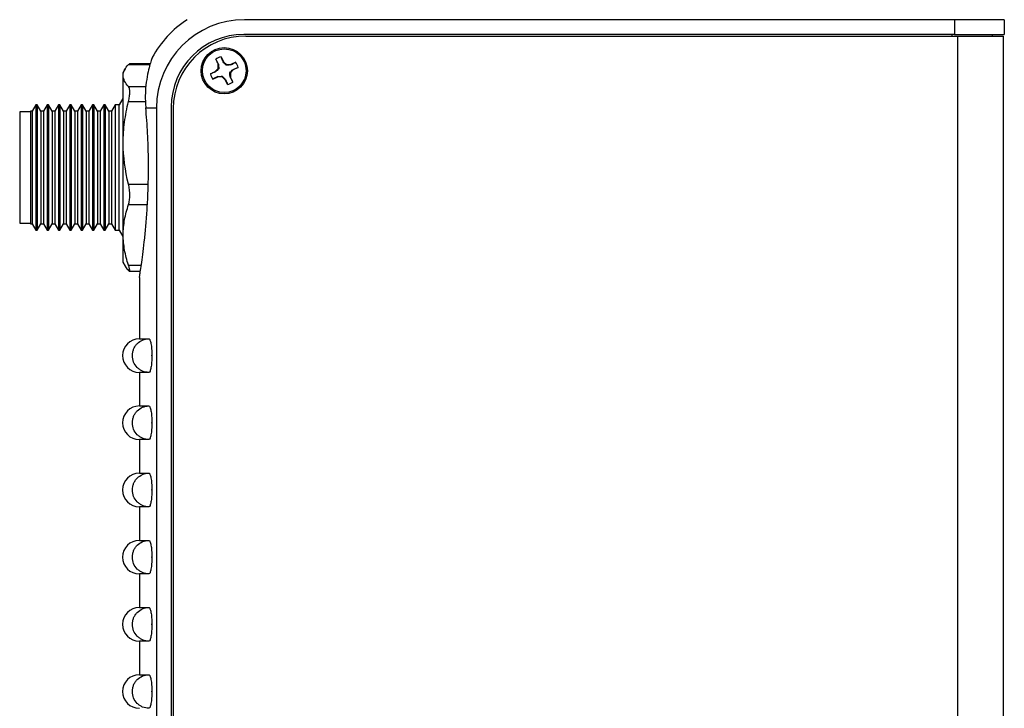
# Model space of a CAD drawing. Header units: inches. Extents: x 3.2 to 24.3, y 4.2 to 17.7.
# Tile 5 of 7: x 8 to 11.6, y 10.6 to 13.1. Entities that reach past the tile are written whole.
import ezdxf

# ---------------------------------------------------------------- set-up
doc = ezdxf.new("R2010")
doc.units = ezdxf.units.IN
doc.header["$LTSCALE"] = 2
doc.header["$MEASUREMENT"] = 0

msp = doc.modelspace()

# ---------------------------------------------------------------- linework, layer by layer
at = {"color": 7, "linetype": 'Continuous', "lineweight": 25}
for p, q in [((11.4531, 13.1342), (8.8101, 13.1342)), ((11.4531, 13.1342), (11.4531, 13.0792)), ((11.6381, 13.1342), (11.4531, 13.1342)), ((11.6381, 13.1342), (11.6381, 13.0792)), ((11.4531, 13.0792), (8.8071, 13.0792)), ((8.8147, 13.0734), (11.4637, 13.0734)), ((11.4531, 13.0792), (11.6381, 13.0792)), ((11.4637, 13.0734), (11.4637, 9.3424)), ((11.4637, 13.0734), (11.6337, 13.0734)), ((11.5931, 13.0792), (11.5931, 13.0734)), ((11.6337, 13.0734), (11.6337, 9.3424)), ((8.7028, 12.9868), (8.7113, 12.9687)), ((8.7228, 12.9961), (8.7312, 12.978)), ((8.73, 12.9771), (8.7312, 12.978)), ((8.7312, 12.978), (8.743, 12.9672)), ((8.7771, 12.9763), (8.759, 12.9679)), ((8.3658, 12.9514), (8.3571, 12.9363)), ((8.3782, 12.9678), (8.3817, 12.97)), ((8.4591, 12.9705), (8.3817, 12.9705)), ((8.6831, 12.9325), (8.7011, 12.9409)), ((8.7011, 12.9409), (8.712, 12.9527)), ((8.702, 12.9397), (8.7011, 12.9409)), ((8.7127, 12.9691), (8.7113, 12.9687)), ((8.712, 12.9527), (8.7113, 12.9687)), ((8.7143, 12.9519), (8.712, 12.9527)), ((8.7422, 12.9649), (8.743, 12.9672)), ((8.743, 12.9672), (8.759, 12.9679)), ((8.7683, 12.948), (8.7575, 12.9361)), ((8.7594, 12.9664), (8.759, 12.9679)), ((8.7674, 12.9492), (8.7683, 12.948)), ((8.7864, 12.9564), (8.7683, 12.948)), ((8.3571, 12.9363), (8.3571, 12.8332)), ((8.6924, 12.9125), (8.7104, 12.921)), ((8.7101, 12.9224), (8.7104, 12.921)), ((8.7264, 12.9217), (8.7104, 12.921)), ((8.7273, 12.924), (8.7264, 12.9217)), ((8.7383, 12.9108), (8.7264, 12.9217)), ((8.7395, 12.9117), (8.7383, 12.9108)), ((8.7467, 12.8928), (8.7383, 12.9108)), ((8.7552, 12.937), (8.7575, 12.9361)), ((8.7567, 12.9198), (8.7582, 12.9201)), ((8.7575, 12.9361), (8.7582, 12.9201)), ((8.7666, 12.9021), (8.7582, 12.9201)), ((8.3571, 12.8415), (8.3431, 12.8172)), ((8.3571, 12.8332), (8.3571, 12.2321)), ((8.0131, 12.7917), (7.9731, 12.7917)), ((7.9731, 12.7917), (7.9731, 12.3767)), ((8.0196, 12.7937), (8.0131, 12.7937)), ((8.0131, 12.7937), (8.0131, 12.7324)), ((8.0332, 12.8172), (8.0196, 12.7937)), ((8.0196, 12.7937), (8.0196, 12.7324)), ((8.0382, 12.8172), (8.0332, 12.8172)), ((8.0332, 12.8172), (8.0332, 12.749)), ((8.0518, 12.7937), (8.0382, 12.8172)), ((8.0382, 12.8172), (8.0382, 12.749)), ((8.0618, 12.7937), (8.0518, 12.7937)), ((8.0518, 12.7937), (8.0518, 12.7324)), ((8.0753, 12.8172), (8.0618, 12.7937)), ((8.0618, 12.7937), (8.0618, 12.7324)), ((8.0803, 12.8172), (8.0753, 12.8172)), ((8.0753, 12.8172), (8.0753, 12.749)), ((8.0939, 12.7937), (8.0803, 12.8172)), ((8.0803, 12.8172), (8.0803, 12.749)), ((8.1039, 12.7937), (8.0939, 12.7937)), ((8.0939, 12.7937), (8.0939, 12.7324)), ((8.1175, 12.8172), (8.1039, 12.7937)), ((8.1039, 12.7937), (8.1039, 12.7324)), ((8.1225, 12.8172), (8.1175, 12.8172)), ((8.1175, 12.8172), (8.1175, 12.749)), ((8.136, 12.7937), (8.1225, 12.8172)), ((8.1225, 12.8172), (8.1225, 12.749)), ((8.146, 12.7937), (8.136, 12.7937)), ((8.136, 12.7937), (8.136, 12.7324)), ((8.1596, 12.8172), (8.146, 12.7937)), ((8.146, 12.7937), (8.146, 12.7324)), ((8.1646, 12.8172), (8.1596, 12.8172)), ((8.1596, 12.8172), (8.1596, 12.749)), ((8.1782, 12.7937), (8.1646, 12.8172)), ((8.1646, 12.8172), (8.1646, 12.749)), ((8.1882, 12.7937), (8.1782, 12.7937)), ((8.1782, 12.7937), (8.1782, 12.7324)), ((8.2017, 12.8172), (8.1882, 12.7937)), ((8.1882, 12.7937), (8.1882, 12.7324)), ((8.2067, 12.8172), (8.2017, 12.8172)), ((8.2017, 12.8172), (8.2017, 12.749)), ((8.2203, 12.7937), (8.2067, 12.8172)), ((8.2067, 12.8172), (8.2067, 12.749)), ((8.2303, 12.7937), (8.2203, 12.7937)), ((8.2203, 12.7937), (8.2203, 12.7324)), ((8.2439, 12.8172), (8.2303, 12.7937)), ((8.2303, 12.7937), (8.2303, 12.7324)), ((8.2489, 12.8172), (8.2439, 12.8172)), ((8.2439, 12.8172), (8.2439, 12.749)), ((8.2624, 12.7937), (8.2489, 12.8172)), ((8.2489, 12.8172), (8.2489, 12.749)), ((8.2724, 12.7937), (8.2624, 12.7937)), ((8.2624, 12.7937), (8.2624, 12.7324)), ((8.286, 12.8172), (8.2724, 12.7937)), ((8.2724, 12.7937), (8.2724, 12.7324)), ((8.291, 12.8172), (8.286, 12.8172)), ((8.286, 12.8172), (8.286, 12.749)), ((8.3046, 12.7937), (8.291, 12.8172)), ((8.291, 12.8172), (8.291, 12.749)), ((8.3146, 12.7937), (8.3046, 12.7937)), ((8.3046, 12.7937), (8.3046, 12.7324)), ((8.3281, 12.8172), (8.3146, 12.7937)), ((8.3146, 12.7937), (8.3146, 12.7324)), ((8.3431, 12.8172), (8.3281, 12.8172)), ((8.3281, 12.8172), (8.3281, 12.749)), ((8.3431, 12.3512), (8.3431, 12.8172)), ((8.4425, 12.8062), (8.4821, 12.8062)), ((8.4821, 12.8062), (8.4821, 9.1342)), ((8.5371, 12.8092), (8.5371, 9.3982)), ((8.5447, 12.8034), (8.5447, 9.4054)), ((8.0131, 12.7324), (8.0131, 12.3747)), ((8.0196, 12.7324), (8.0196, 12.3747)), ((8.0332, 12.749), (8.0332, 12.3512)), ((8.0382, 12.749), (8.0382, 12.3512)), ((8.0518, 12.7324), (8.0518, 12.3747)), ((8.0618, 12.7324), (8.0618, 12.3747)), ((8.0753, 12.749), (8.0753, 12.3512)), ((8.0803, 12.749), (8.0803, 12.3512)), ((8.0939, 12.7324), (8.0939, 12.3747)), ((8.1039, 12.7324), (8.1039, 12.3747)), ((8.1175, 12.749), (8.1175, 12.3512)), ((8.1225, 12.749), (8.1225, 12.3512)), ((8.136, 12.7324), (8.136, 12.3747)), ((8.146, 12.7324), (8.146, 12.3747)), ((8.1596, 12.749), (8.1596, 12.3512)), ((8.1646, 12.749), (8.1646, 12.3512)), ((8.1782, 12.7324), (8.1782, 12.3747)), ((8.1882, 12.7324), (8.1882, 12.3747)), ((8.2017, 12.749), (8.2017, 12.3512)), ((8.2067, 12.749), (8.2067, 12.3512)), ((8.2203, 12.7324), (8.2203, 12.3747)), ((8.2303, 12.7324), (8.2303, 12.3747)), ((8.2439, 12.749), (8.2439, 12.3512)), ((8.2489, 12.749), (8.2489, 12.3512)), ((8.2624, 12.7324), (8.2624, 12.3747)), ((8.2724, 12.7324), (8.2724, 12.3747)), ((8.286, 12.749), (8.286, 12.3512)), ((8.291, 12.749), (8.291, 12.3512)), ((8.3046, 12.7324), (8.3046, 12.3747)), ((8.3146, 12.7324), (8.3146, 12.3747)), ((8.3281, 12.749), (8.3281, 12.3512)), ((7.9731, 12.3767), (8.0131, 12.3767)), ((8.0131, 12.3747), (8.0196, 12.3747)), ((8.0196, 12.3747), (8.0332, 12.3512)), ((8.0332, 12.3512), (8.0382, 12.3512)), ((8.0382, 12.3512), (8.0518, 12.3747)), ((8.0518, 12.3747), (8.0618, 12.3747)), ((8.0618, 12.3747), (8.0753, 12.3512)), ((8.0753, 12.3512), (8.0803, 12.3512)), ((8.0803, 12.3512), (8.0939, 12.3747)), ((8.0939, 12.3747), (8.1039, 12.3747)), ((8.1039, 12.3747), (8.1175, 12.3512)), ((8.1175, 12.3512), (8.1225, 12.3512)), ((8.1225, 12.3512), (8.136, 12.3747)), ((8.136, 12.3747), (8.146, 12.3747)), ((8.146, 12.3747), (8.1596, 12.3512)), ((8.1596, 12.3512), (8.1646, 12.3512)), ((8.1646, 12.3512), (8.1782, 12.3747)), ((8.1782, 12.3747), (8.1882, 12.3747)), ((8.1882, 12.3747), (8.2017, 12.3512)), ((8.2017, 12.3512), (8.2067, 12.3512)), ((8.2067, 12.3512), (8.2203, 12.3747)), ((8.2203, 12.3747), (8.2303, 12.3747)), ((8.2303, 12.3747), (8.2439, 12.3512)), ((8.2439, 12.3512), (8.2489, 12.3512)), ((8.2489, 12.3512), (8.2624, 12.3747)), ((8.2624, 12.3747), (8.2724, 12.3747)), ((8.2724, 12.3747), (8.286, 12.3512)), ((8.286, 12.3512), (8.291, 12.3512)), ((8.291, 12.3512), (8.3046, 12.3747)), ((8.3046, 12.3747), (8.3146, 12.3747)), ((8.3146, 12.3747), (8.3281, 12.3512)), ((8.3281, 12.3512), (8.3431, 12.3512)), ((8.3431, 12.3512), (8.3571, 12.327)), ((8.3571, 12.2321), (8.3658, 12.2171)), ((8.3817, 12.1979), (8.4224, 12.1979)), ((8.4186, 12.1752), (8.4186, 11.9467)), ((8.4186, 11.9467), (8.4541, 11.9467)), ((8.4651, 11.8829), (8.4651, 11.8855)), ((8.4186, 11.8217), (8.4186, 11.6967)), ((8.4541, 11.8217), (8.4186, 11.8217)), ((8.4186, 11.6967), (8.4541, 11.6967)), ((8.4651, 11.6329), (8.4651, 11.6355)), ((8.4186, 11.5717), (8.4186, 11.4467)), ((8.4541, 11.5717), (8.4186, 11.5717)), ((8.4186, 11.4467), (8.4541, 11.4467)), ((8.4651, 11.3829), (8.4651, 11.3855)), ((8.4186, 11.3217), (8.4186, 11.1967)), ((8.4541, 11.3217), (8.4186, 11.3217)), ((8.4186, 11.1967), (8.4541, 11.1967)), ((8.4651, 11.1329), (8.4651, 11.1355)), ((8.4186, 11.0717), (8.4186, 10.9467)), ((8.4541, 11.0717), (8.4186, 11.0717)), ((8.4186, 10.9467), (8.4541, 10.9467)), ((8.4651, 10.8829), (8.4651, 10.8855)), ((8.4186, 10.8217), (8.4186, 10.6967)), ((8.4541, 10.8217), (8.4186, 10.8217)), ((8.4186, 10.6967), (8.4541, 10.6967)), ((8.4651, 10.6329), (8.4651, 10.6355))]:
    msp.add_line(p, q, dxfattribs=at)
at = {"color": 8, "linetype": 'Continuous', "lineweight": 25}
for p, q in [((11.4431, 13.0792), (11.4431, 13.0734)), ((8.3782, 12.9678), (8.4583, 12.9678)), ((8.3782, 12.8855), (8.4429, 12.8855)), ((8.3782, 12.8296), (8.4413, 12.8296)), ((8.3782, 12.5223), (8.4515, 12.5223)), ((8.3782, 12.446), (8.4485, 12.446)), ((8.3782, 12.2211), (8.4258, 12.2211))]:
    msp.add_line(p, q, dxfattribs=at)
at = {"color": 7, "linetype": 'Continuous', "lineweight": 25}
for radius in [0.086, 0.081]:
    msp.add_circle((8.7347, 12.9444), radius, dxfattribs=at)
for centre, radius, start, end in [((8.8101, 12.8062), 0.3915, 123.0987, 151.4655), ((8.8101, 12.8062), 0.328, 90, 180), ((8.8071, 12.8092), 0.27, 90, 180), ((8.8147, 12.8034), 0.27, 90, 180), ((8.7347, 12.9444), 0.053, 103.0268, 126.9855), ((8.7347, 12.9444), 0.053, 13.0268, 36.9855), ((8.7347, 12.9444), 0.053, 193.0268, 216.9855), ((8.7347, 12.9444), 0.053, 283.0268, 306.9855), ((8.4186, 11.8842), 0.0625, 90, 270), ((8.4186, 11.6342), 0.0625, 90, 270), ((8.4186, 11.3842), 0.0625, 90, 270), ((8.4186, 11.1342), 0.0625, 90, 270), ((8.4186, 10.8842), 0.0625, 90, 270), ((8.4186, 10.6342), 0.0625, 90, 270)]:
    msp.add_arc(centre, radius, start, end, dxfattribs=at)
for points, knots in [([(8.4663, 12.9931), (8.4663, 12.993), (8.4662, 12.9928), (8.4616, 12.9797), (8.4547, 12.9565), (8.4471, 12.9232), (8.4412, 12.8796), (8.44, 12.8386), (8.442, 12.8126), (8.4425, 12.8062)], [0, 0, 0, 0, 0.116349, 0.282618, 0.441096, 0.60367, 0.770978, 0.94385, 1, 1, 1, 1]), ([(8.7422, 12.9649), (8.7399, 12.9671), (8.7378, 12.9691), (8.7338, 12.9732), (8.7319, 12.9752), (8.73, 12.9771)], [0, 0, 0, 0, 0.5, 0.5, 1, 1, 1, 1]), ([(8.3782, 12.8855), (8.3658, 12.899), (8.3586, 12.9127), (8.3585, 12.9334), (8.3602, 12.9404), (8.367, 12.9542), (8.372, 12.961), (8.3782, 12.9678)], [0, 0, 0, 0, 0.5, 0.5, 0.75, 0.75, 1, 1, 1, 1]), ([(8.7143, 12.9519), (8.7121, 12.9496), (8.71, 12.9475), (8.706, 12.9435), (8.704, 12.9416), (8.702, 12.9397)], [0, 0, 0, 0, 0.5, 0.5, 1, 1, 1, 1]), ([(8.7127, 12.9691), (8.713, 12.9664), (8.7133, 12.9636), (8.7138, 12.9579), (8.7141, 12.955), (8.7143, 12.9519)], [0, 0, 0, 0, 0.5, 0.5, 1, 1, 1, 1]), ([(8.7594, 12.9664), (8.7567, 12.9662), (8.7539, 12.9659), (8.7482, 12.9653), (8.7453, 12.9651), (8.7422, 12.9649)], [0, 0, 0, 0, 0.5, 0.5, 1, 1, 1, 1]), ([(8.7552, 12.937), (8.7574, 12.9392), (8.7594, 12.9413), (8.7635, 12.9453), (8.7655, 12.9473), (8.7674, 12.9492)], [0, 0, 0, 0, 0.5, 0.5, 1, 1, 1, 1]), ([(8.7101, 12.9224), (8.7128, 12.9227), (8.7155, 12.923), (8.7212, 12.9235), (8.7241, 12.9238), (8.7273, 12.924)], [0, 0, 0, 0, 0.5, 0.5, 1, 1, 1, 1]), ([(8.7273, 12.924), (8.7295, 12.9218), (8.7316, 12.9197), (8.7356, 12.9157), (8.7376, 12.9137), (8.7395, 12.9117)], [0, 0, 0, 0, 0.5, 0.5, 1, 1, 1, 1]), ([(8.7567, 12.9198), (8.7565, 12.9225), (8.7562, 12.9252), (8.7556, 12.9309), (8.7554, 12.9338), (8.7552, 12.937)], [0, 0, 0, 0, 0.5, 0.5, 1, 1, 1, 1]), ([(8.3782, 12.8296), (8.3798, 12.8362), (8.381, 12.8425), (8.3827, 12.8545), (8.3831, 12.8601), (8.3831, 12.8699), (8.3827, 12.8742), (8.381, 12.8811), (8.3798, 12.8837), (8.3782, 12.8855)], [0, 0, 0, 0, 0.25, 0.25, 0.5, 0.5, 0.75, 0.75, 1, 1, 1, 1]), ([(8.3782, 12.5223), (8.3658, 12.5729), (8.3586, 12.6239), (8.3585, 12.7012), (8.3602, 12.7272), (8.367, 12.7788), (8.372, 12.8043), (8.3782, 12.8296)], [0, 0, 0, 0, 0.5, 0.5, 0.75, 0.75, 1, 1, 1, 1]), ([(8.4188, 12.1752), (8.4187, 12.1749), (8.4184, 12.1732), (8.4198, 12.1814), (8.4228, 12.2002), (8.4273, 12.2303), (8.4327, 12.2703), (8.4384, 12.3191), (8.4439, 12.376), (8.4484, 12.4385), (8.4515, 12.5057), (8.4528, 12.5743), (8.4521, 12.6435), (8.4497, 12.7053), (8.4464, 12.7602), (8.4438, 12.7908), (8.4425, 12.8062)], [0, 0, 0, 0, 0.0164023, 0.0956191, 0.1721208, 0.2508071, 0.3279461, 0.4072767, 0.4851824, 0.5653611, 0.6429668, 0.7228777, 0.7995611, 0.8784775, 0.9387188, 1, 1, 1, 1]), ([(8.3782, 12.446), (8.3798, 12.4509), (8.381, 12.4562), (8.3827, 12.4682), (8.3831, 12.4747), (8.3831, 12.4881), (8.3827, 12.4951), (8.381, 12.5088), (8.3798, 12.5157), (8.3782, 12.5223)], [0, 0, 0, 0, 0.25, 0.25, 0.5, 0.5, 0.75, 0.75, 1, 1, 1, 1]), ([(8.3782, 12.2211), (8.372, 12.2395), (8.367, 12.2583), (8.3603, 12.2959), (8.3585, 12.3147), (8.3585, 12.3524), (8.3603, 12.3713), (8.3671, 12.4091), (8.3721, 12.4277), (8.3782, 12.446)], [0, 0, 0, 0, 0.25, 0.25, 0.5, 0.5, 0.75, 0.75, 1, 1, 1, 1]), ([(8.3661, 12.2172), (8.3665, 12.2163), (8.369, 12.2108), (8.374, 12.2053), (8.3782, 12.2006)], [0, 0, 0, 0, 0.155632, 1, 1, 1, 1]), ([(8.3782, 12.2006), (8.3798, 12.1989), (8.381, 12.198), (8.3827, 12.1979), (8.3831, 12.1988), (8.3831, 12.2024), (8.3827, 12.2051), (8.381, 12.212), (8.3798, 12.2163), (8.3782, 12.2211)], [0, 0, 0, 0, 0.25, 0.25, 0.5, 0.5, 0.75, 0.75, 1, 1, 1, 1]), ([(8.4541, 11.8217), (8.446, 11.8217), (8.438, 11.8233), (8.4268, 11.8281), (8.4233, 11.83), (8.4166, 11.8345), (8.4134, 11.8371), (8.4049, 11.8458), (8.4003, 11.8527), (8.3942, 11.8678), (8.3925, 11.876), (8.3925, 11.8884), (8.3929, 11.8924), (8.3945, 11.9004), (8.3957, 11.9044), (8.3988, 11.9119), (8.4007, 11.9155), (8.4051, 11.9223), (8.4077, 11.9255), (8.4162, 11.9342), (8.4231, 11.9388), (8.4379, 11.9451), (8.446, 11.9467), (8.4541, 11.9467)], [0, 0, 0, 0, 0.125, 0.125, 0.1875, 0.1875, 0.25, 0.25, 0.375, 0.375, 0.5, 0.5, 0.5625, 0.5625, 0.625, 0.625, 0.6875, 0.6875, 0.75, 0.75, 0.875, 0.875, 1, 1, 1, 1]), ([(8.4541, 11.9467), (8.4548, 11.9467), (8.4555, 11.9463), (8.4568, 11.9448), (8.4575, 11.9436), (8.4588, 11.9405), (8.4595, 11.9386), (8.4607, 11.9342), (8.4612, 11.9316), (8.4628, 11.9232), (8.4637, 11.9163), (8.4648, 11.9016), (8.4651, 11.8936), (8.4651, 11.8855)], [0, 0, 0, 0, 0.125, 0.125, 0.25, 0.25, 0.375, 0.375, 0.5, 0.5, 0.75, 0.75, 1, 1, 1, 1]), ([(8.4651, 11.8829), (8.4651, 11.8789), (8.4651, 11.8749), (8.4648, 11.8671), (8.4645, 11.8632), (8.464, 11.8558), (8.4636, 11.8523), (8.4628, 11.8457), (8.4623, 11.8425), (8.4607, 11.834), (8.4595, 11.8295), (8.4569, 11.8233), (8.4555, 11.8217), (8.4541, 11.8217)], [0, 0, 0, 0, 0.125, 0.125, 0.25, 0.25, 0.375, 0.375, 0.5, 0.5, 0.75, 0.75, 1, 1, 1, 1]), ([(8.4651, 11.8855), (8.4651, 11.8855), (8.4651, 11.8855), (8.4651, 11.8855), (8.4649, 11.8854), (8.4648, 11.8853), (8.4647, 11.8852), (8.4646, 11.885), (8.4645, 11.8849), (8.4645, 11.8847), (8.4644, 11.8846), (8.4644, 11.8844), (8.4644, 11.8842), (8.4644, 11.8841), (8.4644, 11.884), (8.4644, 11.8839), (8.4644, 11.8837), (8.4645, 11.8836), (8.4646, 11.8834), (8.4647, 11.8833), (8.4648, 11.8832), (8.4649, 11.8831), (8.465, 11.883), (8.4651, 11.883), (8.4651, 11.8829)], [0, 0, 0, 0, 0.00000152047, 0.00000152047, 0.00000152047, 0.00001449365, 0.00001449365, 0.00001449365, 0.00002746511, 0.00002746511, 0.00002746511, 0.00004043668, 0.00004043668, 0.00004043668, 0.00004848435, 0.00004848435, 0.00004848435, 0.00006146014, 0.00006146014, 0.00006146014, 0.00007443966, 0.00007443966, 0.00007443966, 0.00008079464, 0.00008079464, 0.00008079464, 0.00008079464]), ([(8.4541, 11.5717), (8.446, 11.5717), (8.438, 11.5733), (8.4268, 11.5781), (8.4233, 11.58), (8.4166, 11.5845), (8.4134, 11.5871), (8.4049, 11.5958), (8.4003, 11.6027), (8.3942, 11.6178), (8.3925, 11.626), (8.3925, 11.6384), (8.3929, 11.6424), (8.3945, 11.6504), (8.3957, 11.6544), (8.3988, 11.6619), (8.4007, 11.6655), (8.4051, 11.6723), (8.4077, 11.6755), (8.4162, 11.6842), (8.4231, 11.6888), (8.4379, 11.6951), (8.446, 11.6967), (8.4541, 11.6967)], [0, 0, 0, 0, 0.125, 0.125, 0.1875, 0.1875, 0.25, 0.25, 0.375, 0.375, 0.5, 0.5, 0.5625, 0.5625, 0.625, 0.625, 0.6875, 0.6875, 0.75, 0.75, 0.875, 0.875, 1, 1, 1, 1]), ([(8.4541, 11.6967), (8.4548, 11.6967), (8.4555, 11.6963), (8.4568, 11.6948), (8.4575, 11.6936), (8.4588, 11.6905), (8.4595, 11.6886), (8.4607, 11.6842), (8.4612, 11.6816), (8.4628, 11.6732), (8.4637, 11.6663), (8.4648, 11.6516), (8.4651, 11.6436), (8.4651, 11.6355)], [0, 0, 0, 0, 0.125, 0.125, 0.25, 0.25, 0.375, 0.375, 0.5, 0.5, 0.75, 0.75, 1, 1, 1, 1]), ([(8.4651, 11.6329), (8.4651, 11.6289), (8.4651, 11.6249), (8.4648, 11.6171), (8.4645, 11.6132), (8.464, 11.6058), (8.4636, 11.6023), (8.4628, 11.5957), (8.4623, 11.5925), (8.4607, 11.584), (8.4595, 11.5795), (8.4569, 11.5733), (8.4555, 11.5717), (8.4541, 11.5717)], [0, 0, 0, 0, 0.125, 0.125, 0.25, 0.25, 0.375, 0.375, 0.5, 0.5, 0.75, 0.75, 1, 1, 1, 1]), ([(8.4651, 11.6355), (8.4651, 11.6355), (8.4651, 11.6355), (8.4651, 11.6355), (8.4649, 11.6354), (8.4648, 11.6353), (8.4647, 11.6352), (8.4646, 11.635), (8.4645, 11.6349), (8.4645, 11.6347), (8.4644, 11.6346), (8.4644, 11.6344), (8.4644, 11.6342), (8.4644, 11.6341), (8.4644, 11.634), (8.4644, 11.6339), (8.4644, 11.6337), (8.4645, 11.6336), (8.4646, 11.6334), (8.4647, 11.6333), (8.4648, 11.6332), (8.4649, 11.6331), (8.465, 11.633), (8.4651, 11.633), (8.4651, 11.6329)], [0, 0, 0, 0, 0.00000152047, 0.00000152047, 0.00000152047, 0.00001449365, 0.00001449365, 0.00001449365, 0.00002746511, 0.00002746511, 0.00002746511, 0.00004043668, 0.00004043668, 0.00004043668, 0.00004848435, 0.00004848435, 0.00004848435, 0.00006146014, 0.00006146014, 0.00006146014, 0.00007443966, 0.00007443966, 0.00007443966, 0.00008079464, 0.00008079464, 0.00008079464, 0.00008079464]), ([(8.4541, 11.3217), (8.446, 11.3217), (8.438, 11.3233), (8.4268, 11.3281), (8.4233, 11.33), (8.4166, 11.3345), (8.4134, 11.3371), (8.4049, 11.3458), (8.4003, 11.3527), (8.3942, 11.3678), (8.3925, 11.376), (8.3925, 11.3884), (8.3929, 11.3924), (8.3945, 11.4004), (8.3957, 11.4044), (8.3988, 11.4119), (8.4007, 11.4155), (8.4051, 11.4223), (8.4077, 11.4255), (8.4162, 11.4342), (8.4231, 11.4388), (8.4379, 11.4451), (8.446, 11.4467), (8.4541, 11.4467)], [0, 0, 0, 0, 0.125, 0.125, 0.1875, 0.1875, 0.25, 0.25, 0.375, 0.375, 0.5, 0.5, 0.5625, 0.5625, 0.625, 0.625, 0.6875, 0.6875, 0.75, 0.75, 0.875, 0.875, 1, 1, 1, 1]), ([(8.4541, 11.4467), (8.4548, 11.4467), (8.4555, 11.4463), (8.4568, 11.4448), (8.4575, 11.4436), (8.4588, 11.4405), (8.4595, 11.4386), (8.4607, 11.4342), (8.4612, 11.4316), (8.4628, 11.4232), (8.4637, 11.4163), (8.4648, 11.4016), (8.4651, 11.3936), (8.4651, 11.3855)], [0, 0, 0, 0, 0.125, 0.125, 0.25, 0.25, 0.375, 0.375, 0.5, 0.5, 0.75, 0.75, 1, 1, 1, 1]), ([(8.4651, 11.3829), (8.4651, 11.3789), (8.4651, 11.3749), (8.4648, 11.3671), (8.4645, 11.3632), (8.464, 11.3558), (8.4636, 11.3523), (8.4628, 11.3457), (8.4623, 11.3425), (8.4607, 11.334), (8.4595, 11.3295), (8.4569, 11.3233), (8.4555, 11.3217), (8.4541, 11.3217)], [0, 0, 0, 0, 0.125, 0.125, 0.25, 0.25, 0.375, 0.375, 0.5, 0.5, 0.75, 0.75, 1, 1, 1, 1]), ([(8.4651, 11.3855), (8.4651, 11.3855), (8.4651, 11.3855), (8.4651, 11.3855), (8.4649, 11.3854), (8.4648, 11.3853), (8.4647, 11.3852), (8.4646, 11.385), (8.4645, 11.3849), (8.4645, 11.3847), (8.4644, 11.3846), (8.4644, 11.3844), (8.4644, 11.3842), (8.4644, 11.3841), (8.4644, 11.384), (8.4644, 11.3839), (8.4644, 11.3837), (8.4645, 11.3836), (8.4646, 11.3834), (8.4647, 11.3833), (8.4648, 11.3832), (8.4649, 11.3831), (8.465, 11.383), (8.4651, 11.383), (8.4651, 11.3829)], [0, 0, 0, 0, 0.00000152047, 0.00000152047, 0.00000152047, 0.00001449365, 0.00001449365, 0.00001449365, 0.00002746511, 0.00002746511, 0.00002746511, 0.00004043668, 0.00004043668, 0.00004043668, 0.00004848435, 0.00004848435, 0.00004848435, 0.00006146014, 0.00006146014, 0.00006146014, 0.00007443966, 0.00007443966, 0.00007443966, 0.00008079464, 0.00008079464, 0.00008079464, 0.00008079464]), ([(8.4541, 11.0717), (8.446, 11.0717), (8.438, 11.0733), (8.4268, 11.0781), (8.4233, 11.08), (8.4166, 11.0845), (8.4134, 11.0871), (8.4049, 11.0958), (8.4003, 11.1027), (8.3942, 11.1178), (8.3925, 11.126), (8.3925, 11.1384), (8.3929, 11.1424), (8.3945, 11.1504), (8.3957, 11.1544), (8.3988, 11.1619), (8.4007, 11.1655), (8.4051, 11.1723), (8.4077, 11.1755), (8.4162, 11.1842), (8.4231, 11.1888), (8.4379, 11.1951), (8.446, 11.1967), (8.4541, 11.1967)], [0, 0, 0, 0, 0.125, 0.125, 0.1875, 0.1875, 0.25, 0.25, 0.375, 0.375, 0.5, 0.5, 0.5625, 0.5625, 0.625, 0.625, 0.6875, 0.6875, 0.75, 0.75, 0.875, 0.875, 1, 1, 1, 1]), ([(8.4541, 11.1967), (8.4548, 11.1967), (8.4555, 11.1963), (8.4568, 11.1948), (8.4575, 11.1936), (8.4588, 11.1905), (8.4595, 11.1886), (8.4607, 11.1842), (8.4612, 11.1816), (8.4628, 11.1732), (8.4637, 11.1663), (8.4648, 11.1516), (8.4651, 11.1436), (8.4651, 11.1355)], [0, 0, 0, 0, 0.125, 0.125, 0.25, 0.25, 0.375, 0.375, 0.5, 0.5, 0.75, 0.75, 1, 1, 1, 1]), ([(8.4651, 11.1329), (8.4651, 11.1289), (8.4651, 11.1249), (8.4648, 11.1171), (8.4645, 11.1132), (8.464, 11.1058), (8.4636, 11.1023), (8.4628, 11.0957), (8.4623, 11.0925), (8.4607, 11.084), (8.4595, 11.0795), (8.4569, 11.0733), (8.4555, 11.0717), (8.4541, 11.0717)], [0, 0, 0, 0, 0.125, 0.125, 0.25, 0.25, 0.375, 0.375, 0.5, 0.5, 0.75, 0.75, 1, 1, 1, 1]), ([(8.4651, 11.1355), (8.4651, 11.1355), (8.4651, 11.1355), (8.4651, 11.1355), (8.4649, 11.1354), (8.4648, 11.1353), (8.4647, 11.1352), (8.4646, 11.135), (8.4645, 11.1349), (8.4645, 11.1347), (8.4644, 11.1346), (8.4644, 11.1344), (8.4644, 11.1342), (8.4644, 11.1341), (8.4644, 11.134), (8.4644, 11.1339), (8.4644, 11.1337), (8.4645, 11.1336), (8.4646, 11.1334), (8.4647, 11.1333), (8.4648, 11.1332), (8.4649, 11.1331), (8.465, 11.133), (8.4651, 11.133), (8.4651, 11.1329)], [0, 0, 0, 0, 0.00000152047, 0.00000152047, 0.00000152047, 0.00001449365, 0.00001449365, 0.00001449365, 0.00002746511, 0.00002746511, 0.00002746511, 0.00004043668, 0.00004043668, 0.00004043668, 0.00004848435, 0.00004848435, 0.00004848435, 0.00006146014, 0.00006146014, 0.00006146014, 0.00007443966, 0.00007443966, 0.00007443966, 0.00008079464, 0.00008079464, 0.00008079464, 0.00008079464]), ([(8.4541, 10.8217), (8.446, 10.8217), (8.438, 10.8233), (8.4268, 10.8281), (8.4233, 10.83), (8.4166, 10.8345), (8.4134, 10.8371), (8.4049, 10.8458), (8.4003, 10.8527), (8.3942, 10.8678), (8.3925, 10.876), (8.3925, 10.8884), (8.3929, 10.8924), (8.3945, 10.9004), (8.3957, 10.9044), (8.3988, 10.9119), (8.4007, 10.9155), (8.4051, 10.9223), (8.4077, 10.9255), (8.4162, 10.9342), (8.4231, 10.9388), (8.4379, 10.9451), (8.446, 10.9467), (8.4541, 10.9467)], [0, 0, 0, 0, 0.125, 0.125, 0.1875, 0.1875, 0.25, 0.25, 0.375, 0.375, 0.5, 0.5, 0.5625, 0.5625, 0.625, 0.625, 0.6875, 0.6875, 0.75, 0.75, 0.875, 0.875, 1, 1, 1, 1]), ([(8.4541, 10.9467), (8.4548, 10.9467), (8.4555, 10.9463), (8.4568, 10.9448), (8.4575, 10.9436), (8.4588, 10.9405), (8.4595, 10.9386), (8.4607, 10.9342), (8.4612, 10.9316), (8.4628, 10.9232), (8.4637, 10.9163), (8.4648, 10.9016), (8.4651, 10.8936), (8.4651, 10.8855)], [0, 0, 0, 0, 0.125, 0.125, 0.25, 0.25, 0.375, 0.375, 0.5, 0.5, 0.75, 0.75, 1, 1, 1, 1]), ([(8.4651, 10.8855), (8.4651, 10.8855), (8.4651, 10.8855), (8.4651, 10.8855), (8.4649, 10.8854), (8.4648, 10.8853), (8.4647, 10.8852), (8.4646, 10.885), (8.4645, 10.8849), (8.4645, 10.8847), (8.4644, 10.8846), (8.4644, 10.8844), (8.4644, 10.8842), (8.4644, 10.8841), (8.4644, 10.884), (8.4644, 10.8839), (8.4644, 10.8837), (8.4645, 10.8836), (8.4646, 10.8834), (8.4647, 10.8833), (8.4648, 10.8832), (8.4649, 10.8831), (8.465, 10.883), (8.4651, 10.883), (8.4651, 10.8829)], [0, 0, 0, 0, 0.00000152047, 0.00000152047, 0.00000152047, 0.00001449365, 0.00001449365, 0.00001449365, 0.00002746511, 0.00002746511, 0.00002746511, 0.00004043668, 0.00004043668, 0.00004043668, 0.00004848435, 0.00004848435, 0.00004848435, 0.00006146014, 0.00006146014, 0.00006146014, 0.00007443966, 0.00007443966, 0.00007443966, 0.00008079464, 0.00008079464, 0.00008079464, 0.00008079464]), ([(8.4651, 10.8829), (8.4651, 10.8789), (8.4651, 10.8749), (8.4648, 10.8671), (8.4645, 10.8632), (8.464, 10.8558), (8.4636, 10.8523), (8.4628, 10.8457), (8.4623, 10.8425), (8.4607, 10.834), (8.4595, 10.8295), (8.4569, 10.8233), (8.4555, 10.8217), (8.4541, 10.8217)], [0, 0, 0, 0, 0.125, 0.125, 0.25, 0.25, 0.375, 0.375, 0.5, 0.5, 0.75, 0.75, 1, 1, 1, 1]), ([(8.4541, 10.5717), (8.446, 10.5717), (8.438, 10.5733), (8.4268, 10.5781), (8.4233, 10.58), (8.4166, 10.5845), (8.4134, 10.5871), (8.4049, 10.5958), (8.4003, 10.6027), (8.3942, 10.6178), (8.3925, 10.626), (8.3925, 10.6384), (8.3929, 10.6424), (8.3945, 10.6504), (8.3957, 10.6544), (8.3988, 10.6619), (8.4007, 10.6655), (8.4051, 10.6723), (8.4077, 10.6755), (8.4162, 10.6842), (8.4231, 10.6888), (8.4379, 10.6951), (8.446, 10.6967), (8.4541, 10.6967)], [0, 0, 0, 0, 0.125, 0.125, 0.1875, 0.1875, 0.25, 0.25, 0.375, 0.375, 0.5, 0.5, 0.5625, 0.5625, 0.625, 0.625, 0.6875, 0.6875, 0.75, 0.75, 0.875, 0.875, 1, 1, 1, 1]), ([(8.4541, 10.6967), (8.4548, 10.6967), (8.4555, 10.6963), (8.4568, 10.6948), (8.4575, 10.6936), (8.4588, 10.6905), (8.4595, 10.6886), (8.4607, 10.6842), (8.4612, 10.6816), (8.4628, 10.6732), (8.4637, 10.6663), (8.4648, 10.6516), (8.4651, 10.6436), (8.4651, 10.6355)], [0, 0, 0, 0, 0.125, 0.125, 0.25, 0.25, 0.375, 0.375, 0.5, 0.5, 0.75, 0.75, 1, 1, 1, 1]), ([(8.4651, 10.6329), (8.4651, 10.6289), (8.4651, 10.6249), (8.4648, 10.6171), (8.4645, 10.6132), (8.464, 10.6058), (8.4636, 10.6023), (8.4628, 10.5957), (8.4623, 10.5925), (8.4607, 10.584), (8.4595, 10.5795), (8.4569, 10.5733), (8.4555, 10.5717), (8.4541, 10.5717)], [0, 0, 0, 0, 0.125, 0.125, 0.25, 0.25, 0.375, 0.375, 0.5, 0.5, 0.75, 0.75, 1, 1, 1, 1]), ([(8.4651, 10.6355), (8.4651, 10.6355), (8.4651, 10.6355), (8.4651, 10.6355), (8.4649, 10.6354), (8.4648, 10.6353), (8.4647, 10.6352), (8.4646, 10.635), (8.4645, 10.6349), (8.4645, 10.6347), (8.4644, 10.6346), (8.4644, 10.6344), (8.4644, 10.6342), (8.4644, 10.6341), (8.4644, 10.634), (8.4644, 10.6339), (8.4644, 10.6337), (8.4645, 10.6336), (8.4646, 10.6334), (8.4647, 10.6333), (8.4648, 10.6332), (8.4649, 10.6331), (8.465, 10.633), (8.4651, 10.633), (8.4651, 10.6329)], [0, 0, 0, 0, 0.00000152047, 0.00000152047, 0.00000152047, 0.00001449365, 0.00001449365, 0.00001449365, 0.00002746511, 0.00002746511, 0.00002746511, 0.00004043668, 0.00004043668, 0.00004043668, 0.00004848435, 0.00004848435, 0.00004848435, 0.00006146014, 0.00006146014, 0.00006146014, 0.00007443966, 0.00007443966, 0.00007443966, 0.00008079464, 0.00008079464, 0.00008079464, 0.00008079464])]:
    msp.add_open_spline(points, degree=3, knots=knots, dxfattribs=at)
for points in [[(8.7127, 12.9691), (8.7094, 12.975), (8.7061, 12.9809), (8.7028, 12.9868)], [(8.73, 12.9771), (8.7276, 12.9835), (8.7252, 12.9898), (8.7228, 12.9961)], [(8.7594, 12.9664), (8.7653, 12.9697), (8.7712, 12.973), (8.7771, 12.9763)], [(8.702, 12.9397), (8.6957, 12.9373), (8.6894, 12.9349), (8.6831, 12.9325)], [(8.7674, 12.9492), (8.7738, 12.9516), (8.7801, 12.954), (8.7864, 12.9564)], [(8.7101, 12.9224), (8.7042, 12.9191), (8.6983, 12.9158), (8.6924, 12.9125)], [(8.7395, 12.9117), (8.7419, 12.9054), (8.7443, 12.8991), (8.7467, 12.8928)], [(8.7567, 12.9198), (8.76, 12.9139), (8.7633, 12.908), (8.7666, 12.9021)]]:
    msp.add_open_spline(points, degree=3, dxfattribs=at)

doc.saveas('drawing.dxf')
